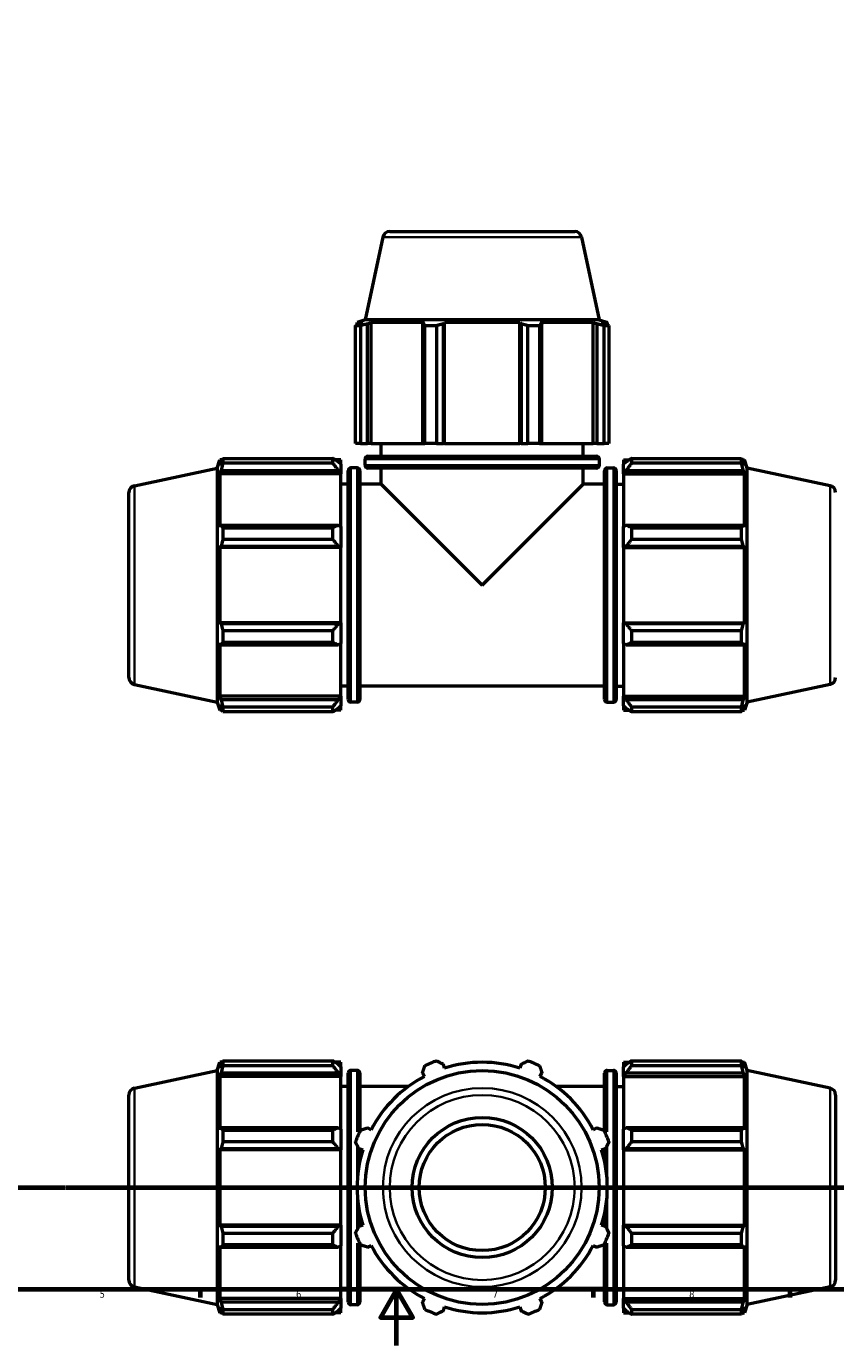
# Model space of a CAD drawing. Header units: millimetres. Extents: x 0 to 933, y 0 to 940.
# Tile 2 of 6: x 289 to 577, y 0 to 470. Entities that reach past the tile are written whole.
import ezdxf

# ---------------------------------------------------------------- set-up
doc = ezdxf.new("R2010")
doc.units = ezdxf.units.MM
doc.linetypes.add('CHAIN', pattern=[0.7087, 0.4724, -0.0591, 0.1181, -0.0591])
for name, color, linetype, lineweight in [('Border (ISO)', 7, 'Continuous', 70), ('Section Line (ISO)', 7, 'CHAIN', 70), ('Visible (ISO)', 7, 'Continuous', 50), ('Visible Narrow (ISO)', 7, 'Continuous', 35)]:
    doc.layers.add(name, color=color, linetype=linetype, lineweight=lineweight)
doc.styles.add('Label Text (ISO)', font='tahoma.ttf')
doc.styles.add('Note Text (ISO)', font='tahoma.ttf')

# ---------------------------------------------------------------- blocks, each defined once
blk = doc.blocks.new('Borders Default Border')
at = {"layer": 'Border (ISO)'}
for p, q in [((350.42, 20), (350.42, 17.1)), ((490.58, 20), (490.58, 17.1)), ((560.67, 20), (560.67, 17.1))]:
    blk.add_line(p, q, dxfattribs=at)
at = {"layer": 'Border (ISO)', "flags": 128}
for points in [[(20, 20), (20, 574), (821, 574), (821, 20), (20, 20)], [(420.5, 0), (420.5, 20), (414.73, 10), (426.27, 10), (420.5, 20)]]:
    blk.add_lwpolyline(points, dxfattribs=at)
at = {"layer": 'Border (ISO)', "color": 232, "true_color": 0xca0064, "char_height": 2.5, "attachment_point": 7, "style": 'Note Text (ISO)'}
for s, insert in [('5', (314.64, 17.05)), ('6', (384.66, 17.05)), ('7', (454.77, 17.1)), ('8', (524.81, 17.04))]:
    blk.add_mtext(s, dxfattribs=dict(at, insert=insert))
blk = doc.blocks.new('2dTransSection0')
at = {"layer": 'Section Line (ISO)', "linetype": 'CHAIN'}
blk.add_line((189.7, 56.35), (762.76, 56.35), dxfattribs=at)
at = {"layer": 'Section Line (ISO)', "linetype": 'Continuous', "lineweight": 140}
for p, q in [((189.7, 56.35), (200.63, 56.35)), ((751.83, 56.35), (762.76, 56.35))]:
    blk.add_line(p, q, dxfattribs=at)
at = {"layer": 'Section Line (ISO)', "linetype": 'Continuous'}
for p, q in [((195.17, 56.35), (194.67, 53.85)), ((194.67, 53.85), (195.67, 53.85)), ((195.17, 53.85), (195.17, 56.35)), ((195.67, 53.85), (195.17, 56.35)), ((195.17, 48.94), (195.17, 53.85)), ((757.3, 56.35), (756.8, 53.85)), ((756.8, 53.85), (757.8, 53.85)), ((757.3, 53.85), (757.3, 56.35)), ((757.8, 53.85), (757.3, 56.35)), ((757.3, 48.94), (757.3, 53.85))]:
    blk.add_line(p, q, dxfattribs=at)
at = {"layer": 'Section Line (ISO)', "linetype": 'Continuous', "flags": 128}
for points in [[(195.67, 53.85), (195.17, 56.35), (194.67, 53.85), (195.67, 53.85)], [(757.8, 53.85), (757.3, 56.35), (756.8, 53.85), (757.8, 53.85)]]:
    blk.add_lwpolyline(points, dxfattribs=at)
at = {"layer": 'Section Line (ISO)'}
for points in [[(195.67, 53.85), (195.17, 56.35), (194.67, 53.85), (195.67, 53.85)], [(757.8, 53.85), (757.3, 56.35), (756.8, 53.85), (757.8, 53.85)]]:
    blk.add_solid(points, dxfattribs=at)
at = {"layer": 'Section Line (ISO)', "char_height": 3.5, "attachment_point": 7, "style": 'Label Text (ISO)'}
for insert in [(194.1, 44.35), (756.23, 44.35)]:
    blk.add_mtext('B', dxfattribs=dict(at, insert=insert))

msp = doc.modelspace()

# ---------------------------------------------------------------- linework, layer by layer
at = {"layer": 'Visible (ISO)'}
for p, q in [((415.61, 395.119), (409.336, 365.599)), ((418.056, 397.099), (484.007, 397.099)), ((486.452, 395.119), (492.727, 365.599)), ((407.602, 363.551), (405.867, 363.551)), ((405.867, 321.499), (405.867, 363.551)), ((409.336, 365.599), (406.391, 364.643)), ((408.457, 364.643), (406.391, 364.643)), ((406.391, 363.823), (406.391, 364.643)), ((408.457, 364.643), (407.084, 364.175)), ((407.602, 363.551), (407.602, 321.499)), ((492.727, 365.599), (409.336, 365.599)), ((410.158, 364.175), (411.435, 364.643)), ((410.158, 321.499), (410.158, 364.175)), ((411.435, 321.499), (411.435, 364.643)), ((430.419, 364.643), (411.435, 364.643)), ((430.419, 364.643), (429.754, 364.175)), ((429.754, 364.175), (429.754, 321.499)), ((434.778, 363.551), (430.588, 363.551)), ((430.588, 321.499), (430.588, 363.551)), ((434.778, 363.551), (434.778, 321.499)), ((437.175, 364.175), (437.608, 364.643)), ((437.175, 321.499), (437.175, 364.175)), ((437.608, 321.499), (437.608, 364.643)), ((464.455, 364.643), (437.608, 364.643)), ((464.455, 321.499), (464.455, 364.643)), ((464.455, 364.643), (464.888, 364.175)), ((464.888, 364.175), (464.888, 321.499)), ((471.475, 363.551), (467.284, 363.551)), ((467.284, 321.499), (467.284, 363.551)), ((471.475, 363.551), (471.475, 321.499)), ((472.309, 364.175), (471.644, 364.643)), ((490.627, 364.643), (471.644, 364.643)), ((472.309, 321.499), (472.309, 364.175)), ((490.627, 321.499), (490.627, 364.643)), ((490.627, 364.643), (491.905, 364.175)), ((491.905, 364.175), (491.905, 321.499)), ((492.727, 365.599), (495.671, 364.643)), ((494.978, 364.175), (493.605, 364.643)), ((495.671, 364.643), (493.605, 364.643)), ((496.196, 363.551), (494.46, 363.551)), ((494.46, 321.499), (494.46, 363.551)), ((495.671, 363.823), (495.671, 364.643)), ((496.196, 363.551), (496.196, 321.499)), ((407.602, 321.499), (405.867, 321.499)), ((407.602, 321.499), (410.158, 321.499)), ((411.435, 321.499), (410.158, 321.499)), ((411.435, 321.499), (429.754, 321.499)), ((415.031, 316.999), (415.031, 321.499)), ((429.754, 321.499), (430.588, 321.499)), ((434.778, 321.499), (430.588, 321.499)), ((434.778, 321.499), (437.175, 321.499)), ((437.608, 321.499), (437.175, 321.499)), ((437.608, 321.499), (464.455, 321.499)), ((464.888, 321.499), (464.455, 321.499)), ((464.888, 321.499), (467.284, 321.499)), ((471.475, 321.499), (467.284, 321.499)), ((471.475, 321.499), (472.309, 321.499)), ((472.309, 321.499), (490.627, 321.499)), ((487.031, 316.999), (487.031, 321.499)), ((491.905, 321.499), (490.627, 321.499)), ((491.905, 321.499), (494.46, 321.499)), ((496.196, 321.499), (494.46, 321.499)), ((356.531, 312.795), (357.488, 315.739)), ((357.488, 315.739), (357.488, 313.673)), ((358.308, 315.739), (357.488, 315.739)), ((358.58, 316.264), (397.751, 316.264)), ((358.58, 316.264), (358.58, 314.528)), ((397.751, 314.528), (397.751, 316.264)), ((400.631, 315.739), (398.588, 315.739)), ((400.631, 314.131), (400.631, 315.739)), ((409.271, 313.799), (409.271, 315.999)), ((410.271, 316.999), (491.791, 316.999)), ((492.791, 313.799), (492.791, 315.999)), ((501.431, 315.739), (501.431, 314.131)), ((501.431, 315.739), (503.475, 315.739)), ((504.311, 316.264), (504.311, 314.528)), ((504.311, 316.264), (543.483, 316.264)), ((543.483, 314.528), (543.483, 316.264)), ((543.755, 315.739), (544.575, 315.739)), ((544.575, 313.673), (544.575, 315.739)), ((545.531, 312.795), (544.575, 315.739)), ((327.011, 306.52), (356.531, 312.795)), ((356.531, 312.795), (356.531, 229.404)), ((357.956, 315.047), (357.488, 313.673)), ((357.488, 310.695), (357.956, 311.973)), ((357.488, 310.695), (357.488, 291.712)), ((400.631, 310.695), (357.488, 310.695)), ((357.956, 311.973), (399.671, 311.973)), ((397.751, 314.528), (358.58, 314.528)), ((400.631, 314.131), (399.671, 315.047)), ((399.671, 311.973), (400.631, 311.121)), ((400.631, 314.131), (400.631, 311.121)), ((400.631, 311.121), (400.631, 310.695)), ((400.631, 291.933), (400.631, 310.695)), ((403.231, 230.339), (403.231, 311.859)), ((406.431, 312.859), (404.231, 312.859)), ((407.431, 311.859), (407.431, 230.339)), ((491.791, 312.799), (410.271, 312.799)), ((415.031, 307.099), (415.031, 312.799)), ((487.031, 307.099), (487.031, 312.799)), ((494.631, 230.339), (494.631, 311.859)), ((495.631, 312.859), (497.831, 312.859)), ((498.831, 311.859), (498.831, 230.339)), ((502.391, 315.047), (501.431, 314.131)), ((501.431, 311.121), (501.431, 314.131)), ((501.431, 311.121), (502.391, 311.973)), ((501.431, 310.695), (501.431, 311.121)), ((501.431, 310.695), (501.431, 291.933)), ((501.431, 310.695), (544.575, 310.695)), ((502.391, 311.973), (544.107, 311.973)), ((543.483, 314.528), (504.311, 314.528)), ((544.575, 313.673), (544.107, 315.047)), ((544.107, 311.973), (544.575, 310.695)), ((544.575, 291.712), (544.575, 310.695)), ((545.531, 229.404), (545.531, 312.795)), ((575.051, 306.52), (545.531, 312.795)), ((403.231, 307.099), (400.631, 307.099)), ((415.031, 307.099), (407.431, 307.099)), ((415.031, 307.099), (451.031, 271.099)), ((451.031, 271.099), (487.031, 307.099)), ((494.631, 307.099), (487.031, 307.099)), ((498.831, 307.099), (501.431, 307.099)), ((325.031, 238.124), (325.031, 304.075)), ((357.956, 292.377), (357.488, 291.712)), ((399.671, 292.377), (357.956, 292.377)), ((400.631, 291.933), (399.671, 292.377)), ((400.631, 291.933), (400.631, 284.667)), ((502.391, 292.377), (501.431, 291.933)), ((501.431, 284.667), (501.431, 291.933)), ((544.107, 292.377), (502.391, 292.377)), ((544.575, 291.712), (544.107, 292.377)), ((358.58, 291.543), (397.751, 291.543)), ((358.58, 291.543), (358.58, 287.352)), ((397.751, 287.352), (358.58, 287.352)), ((397.751, 287.352), (397.751, 291.543)), ((504.311, 291.543), (504.311, 287.352)), ((504.311, 291.543), (543.483, 291.543)), ((543.483, 287.352), (504.311, 287.352)), ((543.483, 287.352), (543.483, 291.543)), ((357.488, 284.523), (357.956, 284.956)), ((357.488, 284.523), (357.488, 257.676)), ((400.631, 284.523), (357.488, 284.523)), ((357.956, 284.956), (399.671, 284.956)), ((399.671, 284.956), (400.631, 284.667)), ((400.631, 284.667), (400.631, 284.523)), ((400.631, 257.676), (400.631, 284.523)), ((501.431, 284.667), (502.391, 284.956)), ((501.431, 284.523), (501.431, 284.667)), ((501.431, 284.523), (501.431, 257.676)), ((501.431, 284.523), (544.575, 284.523)), ((502.391, 284.956), (544.107, 284.956)), ((544.107, 284.956), (544.575, 284.523)), ((544.575, 257.676), (544.575, 284.523)), ((357.956, 257.243), (357.488, 257.676)), ((400.631, 257.676), (357.488, 257.676)), ((399.671, 257.243), (357.956, 257.243)), ((358.58, 254.846), (397.751, 254.846)), ((358.58, 254.846), (358.58, 250.656)), ((397.751, 250.656), (397.751, 254.846)), ((400.631, 257.531), (399.671, 257.243)), ((400.631, 257.676), (400.631, 257.531)), ((400.631, 257.531), (400.631, 250.265)), ((501.431, 257.531), (501.431, 257.676)), ((501.431, 257.676), (544.575, 257.676)), ((502.391, 257.243), (501.431, 257.531)), ((501.431, 250.265), (501.431, 257.531)), ((544.107, 257.243), (502.391, 257.243)), ((504.311, 254.846), (504.311, 250.656)), ((504.311, 254.846), (543.483, 254.846)), ((543.483, 250.656), (543.483, 254.846)), ((544.575, 257.676), (544.107, 257.243)), ((357.488, 250.487), (357.488, 231.503)), ((357.488, 250.487), (357.956, 249.822)), ((357.956, 249.822), (399.671, 249.822)), ((397.751, 250.656), (358.58, 250.656)), ((399.671, 249.822), (400.631, 250.265)), ((400.631, 231.503), (400.631, 250.265)), ((501.431, 250.265), (502.391, 249.822)), ((501.431, 250.265), (501.431, 231.503)), ((502.391, 249.822), (544.107, 249.822)), ((543.483, 250.656), (504.311, 250.656)), ((544.107, 249.822), (544.575, 250.487)), ((544.575, 231.503), (544.575, 250.487)), ((327.011, 235.678), (356.531, 229.404)), ((575.051, 235.678), (545.531, 229.404)), ((357.956, 230.226), (357.488, 231.503)), ((400.631, 231.503), (357.488, 231.503)), ((400.631, 231.077), (399.671, 230.226)), ((403.231, 235.099), (400.631, 235.099)), ((400.631, 231.503), (400.631, 231.077)), ((400.631, 231.077), (400.631, 228.068)), ((494.631, 235.099), (407.431, 235.099)), ((498.831, 235.099), (501.431, 235.099)), ((501.431, 231.077), (501.431, 231.503)), ((501.431, 231.503), (544.575, 231.503)), ((501.431, 228.068), (501.431, 231.077)), ((502.391, 230.226), (501.431, 231.077)), ((544.575, 231.503), (544.107, 230.226)), ((356.531, 229.404), (357.488, 226.459)), ((357.488, 228.525), (357.488, 226.459)), ((357.488, 228.525), (357.956, 227.152)), ((358.308, 226.459), (357.488, 226.459)), ((399.671, 230.226), (357.956, 230.226)), ((358.58, 227.67), (397.751, 227.67)), ((358.58, 227.67), (358.58, 225.935)), ((397.751, 225.935), (358.58, 225.935)), ((397.751, 225.935), (397.751, 227.67)), ((400.631, 226.459), (398.588, 226.459)), ((399.671, 227.152), (400.631, 228.068)), ((400.631, 226.459), (400.631, 228.068)), ((406.431, 229.339), (404.231, 229.339)), ((495.631, 229.339), (497.831, 229.339)), ((501.431, 228.068), (502.391, 227.152)), ((501.431, 228.068), (501.431, 226.459)), ((501.431, 226.459), (503.475, 226.459)), ((544.107, 230.226), (502.391, 230.226)), ((504.311, 227.67), (504.311, 225.935)), ((504.311, 227.67), (543.483, 227.67)), ((543.483, 225.935), (504.311, 225.935)), ((543.483, 225.935), (543.483, 227.67)), ((543.755, 226.459), (544.575, 226.459)), ((544.107, 227.152), (544.575, 228.525)), ((545.531, 229.404), (544.575, 226.459)), ((544.575, 226.459), (544.575, 228.525)), ((356.531, 98.045), (357.488, 100.99)), ((357.488, 100.99), (357.488, 98.924)), ((358.308, 100.99), (357.488, 100.99)), ((357.956, 100.297), (357.488, 98.924)), ((358.58, 101.514), (397.751, 101.514)), ((358.58, 101.514), (358.58, 99.778)), ((397.751, 99.778), (358.58, 99.778)), ((397.751, 99.778), (397.751, 101.514)), ((400.631, 100.99), (398.588, 100.99)), ((400.631, 99.381), (399.671, 100.297)), ((400.631, 99.381), (400.631, 100.99)), ((400.631, 99.381), (400.631, 96.372)), ((437.608, 98.924), (437.175, 100.297)), ((464.888, 100.297), (464.455, 98.924)), ((501.431, 100.99), (501.431, 99.381)), ((501.431, 100.99), (503.475, 100.99)), ((502.391, 100.297), (501.431, 99.381)), ((501.431, 96.372), (501.431, 99.381)), ((504.311, 101.514), (504.311, 99.778)), ((504.311, 101.514), (543.483, 101.514)), ((543.483, 99.778), (504.311, 99.778)), ((543.483, 99.778), (543.483, 101.514)), ((543.755, 100.99), (544.575, 100.99)), ((544.575, 98.924), (544.107, 100.297)), ((544.575, 98.924), (544.575, 100.99)), ((545.531, 98.045), (544.575, 100.99)), ((327.011, 91.771), (356.531, 98.045)), ((356.531, 98.045), (356.531, 14.654)), ((357.488, 95.946), (357.956, 97.223)), ((357.488, 95.946), (357.488, 76.962)), ((400.631, 95.946), (357.488, 95.946)), ((357.956, 97.223), (399.671, 97.223)), ((399.671, 97.223), (400.631, 96.372)), ((400.631, 96.372), (400.631, 95.946)), ((400.631, 77.184), (400.631, 95.946)), ((403.231, 15.59), (403.231, 97.11)), ((406.431, 98.11), (404.231, 98.11)), ((407.431, 97.11), (407.431, 76.425)), ((429.754, 97.223), (430.419, 95.946)), ((471.644, 95.946), (472.309, 97.223)), ((494.631, 76.425), (494.631, 97.11)), ((495.631, 98.11), (497.831, 98.11)), ((498.831, 97.11), (498.831, 15.59)), ((501.431, 96.372), (502.391, 97.223)), ((501.431, 95.946), (501.431, 96.372)), ((501.431, 95.946), (501.431, 77.184)), ((501.431, 95.946), (544.575, 95.946)), ((502.391, 97.223), (544.107, 97.223)), ((544.107, 97.223), (544.575, 95.946)), ((544.575, 76.962), (544.575, 95.946)), ((545.531, 14.654), (545.531, 98.045)), ((575.051, 91.771), (545.531, 98.045)), ((403.231, 92.35), (400.631, 92.35)), ((424.636, 92.35), (407.431, 92.35)), ((494.631, 92.35), (477.427, 92.35)), ((498.831, 92.35), (501.431, 92.35)), ((325.031, 23.374), (325.031, 89.325)), ((577.031, 89.325), (577.031, 23.374)), ((357.956, 77.627), (357.488, 76.962)), ((399.671, 77.627), (357.956, 77.627)), ((358.58, 76.793), (397.751, 76.793)), ((358.58, 76.793), (358.58, 72.603)), ((397.751, 72.603), (397.751, 76.793)), ((400.631, 77.184), (399.671, 77.627)), ((400.631, 77.184), (400.631, 69.917)), ((411.435, 76.962), (410.158, 77.627)), ((491.905, 77.627), (490.627, 76.962)), ((502.391, 77.627), (501.431, 77.184)), ((501.431, 69.917), (501.431, 77.184)), ((544.107, 77.627), (502.391, 77.627)), ((504.311, 76.793), (504.311, 72.603)), ((504.311, 76.793), (543.483, 76.793)), ((543.483, 72.603), (543.483, 76.793)), ((544.575, 76.962), (544.107, 77.627)), ((397.751, 72.603), (358.58, 72.603)), ((543.483, 72.603), (504.311, 72.603)), ((357.488, 69.773), (357.956, 70.206)), ((357.488, 69.773), (357.488, 42.926)), ((400.631, 69.773), (357.488, 69.773)), ((357.956, 70.206), (399.671, 70.206)), ((399.671, 70.206), (400.631, 69.917)), ((400.631, 69.917), (400.631, 69.773)), ((400.631, 42.926), (400.631, 69.773)), ((407.084, 70.206), (408.457, 69.773)), ((407.431, 70.097), (407.431, 65.929)), ((493.605, 69.773), (494.978, 70.206)), ((494.631, 65.929), (494.631, 70.097)), ((501.431, 69.917), (502.391, 70.206)), ((501.431, 69.773), (501.431, 69.917)), ((501.431, 69.773), (501.431, 42.926)), ((501.431, 69.773), (544.575, 69.773)), ((502.391, 70.206), (544.107, 70.206)), ((544.107, 70.206), (544.575, 69.773)), ((544.575, 42.926), (544.575, 69.773)), ((357.956, 42.493), (357.488, 42.926)), ((400.631, 42.926), (357.488, 42.926)), ((399.671, 42.493), (357.956, 42.493)), ((400.631, 42.782), (399.671, 42.493)), ((400.631, 42.926), (400.631, 42.782)), ((400.631, 42.782), (400.631, 35.516)), ((408.457, 42.926), (407.084, 42.493)), ((407.431, 46.77), (407.431, 42.603)), ((494.978, 42.493), (493.605, 42.926)), ((494.631, 42.603), (494.631, 46.77)), ((501.431, 42.782), (501.431, 42.926)), ((501.431, 42.926), (544.575, 42.926)), ((501.431, 35.516), (501.431, 42.782)), ((502.391, 42.493), (501.431, 42.782)), ((544.107, 42.493), (502.391, 42.493)), ((544.575, 42.926), (544.107, 42.493)), ((358.58, 40.097), (397.751, 40.097)), ((358.58, 40.097), (358.58, 35.906)), ((397.751, 35.906), (397.751, 40.097)), ((504.311, 40.097), (504.311, 35.906)), ((504.311, 40.097), (543.483, 40.097)), ((543.483, 35.906), (543.483, 40.097)), ((357.488, 35.737), (357.488, 16.753)), ((357.488, 35.737), (357.956, 35.072)), ((357.956, 35.072), (399.671, 35.072)), ((397.751, 35.906), (358.58, 35.906)), ((399.671, 35.072), (400.631, 35.516)), ((400.631, 16.753), (400.631, 35.516)), ((407.431, 36.274), (407.431, 15.59)), ((410.158, 35.072), (411.435, 35.737)), ((490.627, 35.737), (491.905, 35.072)), ((494.631, 15.59), (494.631, 36.274)), ((501.431, 35.516), (501.431, 16.753)), ((501.431, 35.516), (502.391, 35.072)), ((502.391, 35.072), (544.107, 35.072)), ((543.483, 35.906), (504.311, 35.906)), ((544.107, 35.072), (544.575, 35.737)), ((544.575, 16.753), (544.575, 35.737)), ((327.011, 20.929), (356.531, 14.654)), ((403.231, 20.35), (400.631, 20.35)), ((424.636, 20.35), (407.431, 20.35)), ((494.631, 20.35), (477.427, 20.35)), ((498.831, 20.35), (501.431, 20.35)), ((575.051, 20.929), (545.531, 14.654)), ((356.531, 14.654), (357.488, 11.71)), ((357.956, 15.476), (357.488, 16.753)), ((400.631, 16.753), (357.488, 16.753)), ((399.671, 15.476), (357.956, 15.476)), ((400.631, 16.328), (399.671, 15.476)), ((400.631, 16.753), (400.631, 16.328)), ((400.631, 16.328), (400.631, 13.318)), ((406.431, 14.59), (404.231, 14.59)), ((430.419, 16.753), (429.754, 15.476)), ((472.309, 15.476), (471.644, 16.753)), ((495.631, 14.59), (497.831, 14.59)), ((501.431, 16.328), (501.431, 16.753)), ((501.431, 16.753), (544.575, 16.753)), ((501.431, 13.318), (501.431, 16.328)), ((502.391, 15.476), (501.431, 16.328)), ((544.107, 15.476), (502.391, 15.476)), ((544.575, 16.753), (544.107, 15.476)), ((545.531, 14.654), (544.575, 11.71)), ((357.488, 13.776), (357.488, 11.71)), ((357.488, 13.776), (357.956, 12.402)), ((358.308, 11.71), (357.488, 11.71)), ((358.58, 12.921), (397.751, 12.921)), ((358.58, 12.921), (358.58, 11.185)), ((397.751, 11.185), (358.58, 11.185)), ((397.751, 11.185), (397.751, 12.921)), ((400.631, 11.71), (398.588, 11.71)), ((399.671, 12.402), (400.631, 13.318)), ((400.631, 11.71), (400.631, 13.318)), ((437.175, 12.402), (437.608, 13.776)), ((464.455, 13.776), (464.888, 12.402)), ((501.431, 13.318), (501.431, 11.71)), ((501.431, 13.318), (502.391, 12.402)), ((501.431, 11.71), (503.475, 11.71)), ((504.311, 12.921), (504.311, 11.185)), ((504.311, 12.921), (543.483, 12.921)), ((543.483, 11.185), (504.311, 11.185)), ((543.483, 11.185), (543.483, 12.921)), ((543.755, 11.71), (544.575, 11.71)), ((544.107, 12.402), (544.575, 13.776)), ((544.575, 11.71), (544.575, 13.776))]:
    msp.add_line(p, q, dxfattribs=at)
for radius in [41.696, 25, 22.5]:
    msp.add_circle((451.031, 56.35), radius, dxfattribs=at)
for centre, radius, start, end in [((418.056, 394.599), 2.5, 90, 168), ((484.007, 394.599), 2.5, 12, 90), ((410.271, 315.999), 1, 90, 180), ((491.791, 315.999), 1, 0, 90), ((404.231, 311.859), 1, 90, 180), ((406.431, 311.859), 1, 0, 90), ((410.271, 313.799), 1, 180, 270), ((491.791, 313.799), 1, 270, 0), ((495.631, 311.859), 1, 90, 180), ((497.831, 311.859), 1, 0, 90), ((327.531, 304.075), 2.5, 102, 180), ((574.531, 304.075), 2.5, 0, 78), ((327.531, 238.124), 2.5, 180, 258), ((574.531, 238.124), 2.5, 282, 0), ((404.231, 230.339), 1, 180, 270), ((406.431, 230.339), 1, 270, 0), ((495.631, 230.339), 1, 180, 270), ((497.831, 230.339), 1, 270, 0), ((451.031, 56.35), 48, 109.79198, 115.20802), ((451.031, 56.35), 44.64, 72.5, 107.5), ((451.031, 56.35), 48, 64.79198, 70.20802), ((404.231, 97.11), 1, 90, 180), ((406.431, 97.11), 1, 0, 90), ((451.031, 56.35), 44.64, 117.5, 152.5), ((451.031, 56.35), 44.64, 27.5, 62.5), ((495.631, 97.11), 1, 90, 180), ((497.831, 97.11), 1, 0, 90), ((327.531, 89.325), 2.5, 102, 180), ((574.531, 89.325), 2.5, 0, 78), ((451.031, 56.35), 48, 154.79198, 160.20802), ((451.031, 56.35), 48, 19.79198, 25.20802), ((451.031, 56.35), 44.64, 162.5, 197.5), ((451.031, 56.35), 44.64, 342.5, 17.5), ((451.031, 56.35), 48, 199.79198, 205.20802), ((451.031, 56.35), 48, 334.79198, 340.20802), ((451.031, 56.35), 44.64, 207.5, 242.5), ((451.031, 56.35), 44.64, 297.5, 332.5), ((327.531, 23.374), 2.5, 180, 258), ((574.531, 23.374), 2.5, 282, 0), ((404.231, 15.59), 1, 180, 270), ((406.431, 15.59), 1, 270, 0), ((495.631, 15.59), 1, 180, 270), ((497.831, 15.59), 1, 270, 0), ((451.031, 56.35), 48, 244.79198, 250.20802), ((451.031, 56.35), 44.64, 252.5, 287.5), ((451.031, 56.35), 48, 289.79198, 295.20802)]:
    msp.add_arc(centre, radius, start, end, dxfattribs=at)
for points, weights in [([(405.867, 363.551), (406.488, 363.875), (407.084, 364.175)], [1, 1.00149374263, 1.00217094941]), ([(410.158, 364.175), (408.906, 363.875), (407.602, 363.551)], [1.00217094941, 1.00149374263, 1]), ([(430.588, 363.551), (430.162, 363.875), (429.754, 364.175)], [1, 1.00149374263, 1.00217094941]), ([(437.175, 364.175), (436.001, 363.875), (434.778, 363.551)], [1.00217094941, 1.00149374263, 1]), ([(467.284, 363.551), (466.062, 363.875), (464.888, 364.175)], [1, 1.00149374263, 1.00217094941]), ([(472.309, 364.175), (471.9, 363.875), (471.475, 363.551)], [1.00217094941, 1.00149374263, 1]), ([(494.46, 363.551), (493.156, 363.875), (491.905, 364.175)], [1, 1.00149374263, 1.00217094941]), ([(494.978, 364.175), (495.575, 363.875), (496.196, 363.551)], [1.00217094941, 1.00149374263, 1]), ([(357.956, 315.047), (358.255, 315.643), (358.58, 316.264)], [1.00217094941, 1.00149374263, 1]), ([(399.671, 315.047), (398.75, 315.643), (397.751, 316.264)], [1.00580099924, 1.01108234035, 1.01556170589]), ([(504.311, 316.264), (503.313, 315.643), (502.391, 315.047)], [1.01556170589, 1.01108234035, 1.00580099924]), ([(543.483, 316.264), (543.807, 315.643), (544.107, 315.047)], [1, 1.00149374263, 1.00217094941]), ([(358.58, 314.528), (358.255, 313.224), (357.956, 311.973)], [1, 1.00149374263, 1.00217094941]), ([(397.751, 314.528), (398.75, 313.224), (399.671, 311.973)], [1.01556170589, 1.01108234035, 1.00580099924]), ([(502.391, 311.973), (503.313, 313.224), (504.311, 314.528)], [1.00580099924, 1.01108234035, 1.01556170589]), ([(544.107, 311.973), (543.807, 313.224), (543.483, 314.528)], [1.00217094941, 1.00149374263, 1]), ([(357.956, 292.377), (358.255, 291.968), (358.58, 291.543)], [1.00217094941, 1.00149374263, 1]), ([(399.671, 292.377), (398.75, 291.968), (397.751, 291.543)], [1.00580099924, 1.01108234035, 1.01556170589]), ([(504.311, 291.543), (503.313, 291.968), (502.391, 292.377)], [1.01556170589, 1.01108234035, 1.00580099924]), ([(543.483, 291.543), (543.807, 291.968), (544.107, 292.377)], [1, 1.00149374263, 1.00217094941]), ([(358.58, 287.352), (358.255, 286.13), (357.956, 284.956)], [1, 1.00149374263, 1.00217094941]), ([(397.751, 287.352), (398.75, 286.13), (399.671, 284.956)], [1.01556170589, 1.01108234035, 1.00580099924]), ([(502.391, 284.956), (503.313, 286.13), (504.311, 287.352)], [1.00580099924, 1.01108234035, 1.01556170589]), ([(544.107, 284.956), (543.807, 286.13), (543.483, 287.352)], [1.00217094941, 1.00149374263, 1]), ([(357.956, 257.243), (358.255, 256.069), (358.58, 254.846)], [1.00217094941, 1.00149374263, 1]), ([(399.671, 257.243), (398.75, 256.069), (397.751, 254.846)], [1.00580099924, 1.01108234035, 1.01556170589]), ([(504.311, 254.846), (503.313, 256.069), (502.391, 257.243)], [1.01556170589, 1.01108234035, 1.00580099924]), ([(543.483, 254.846), (543.807, 256.069), (544.107, 257.243)], [1, 1.00149374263, 1.00217094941]), ([(358.58, 250.656), (358.255, 250.23), (357.956, 249.822)], [1, 1.00149374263, 1.00217094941]), ([(397.751, 250.656), (398.75, 250.23), (399.671, 249.822)], [1.01556170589, 1.01108234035, 1.00580099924]), ([(502.391, 249.822), (503.313, 250.23), (504.311, 250.656)], [1.00580099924, 1.01108234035, 1.01556170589]), ([(544.107, 249.822), (543.807, 250.23), (543.483, 250.656)], [1.00217094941, 1.00149374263, 1]), ([(357.956, 230.226), (358.255, 228.974), (358.58, 227.67)], [1.00217094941, 1.00149374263, 1]), ([(358.58, 225.935), (358.255, 226.556), (357.956, 227.152)], [1, 1.00149374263, 1.00217094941]), ([(399.671, 230.226), (398.75, 228.974), (397.751, 227.67)], [1.00580099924, 1.01108234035, 1.01556170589]), ([(397.751, 225.935), (398.75, 226.556), (399.671, 227.152)], [1.01556170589, 1.01108234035, 1.00580099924]), ([(504.311, 227.67), (503.313, 228.974), (502.391, 230.226)], [1.01556170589, 1.01108234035, 1.00580099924]), ([(502.391, 227.152), (503.313, 226.556), (504.311, 225.935)], [1.00580099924, 1.01108234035, 1.01556170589]), ([(543.483, 227.67), (543.807, 228.974), (544.107, 230.226)], [1, 1.00149374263, 1.00217094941]), ([(544.107, 227.152), (543.807, 226.556), (543.483, 225.935)], [1.00217094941, 1.00149374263, 1]), ([(357.956, 100.297), (358.255, 100.893), (358.58, 101.514)], [1.00217094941, 1.00149374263, 1]), ([(358.58, 99.778), (358.255, 98.475), (357.956, 97.223)], [1, 1.00149374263, 1.00217094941]), ([(399.671, 100.297), (398.75, 100.893), (397.751, 101.514)], [1.00580099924, 1.01108234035, 1.01556170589]), ([(397.751, 99.778), (398.75, 98.475), (399.671, 97.223)], [1.01556170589, 1.01108234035, 1.00580099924]), ([(429.754, 97.223), (430.162, 98.475), (430.588, 99.778)], [1.00217094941, 1.00149374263, 1]), ([(434.778, 101.514), (436.001, 100.893), (437.175, 100.297)], [1, 1.00149374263, 1.00217094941]), ([(464.888, 100.297), (466.062, 100.893), (467.284, 101.514)], [1.00217094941, 1.00149374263, 1]), ([(471.475, 99.778), (471.9, 98.475), (472.309, 97.223)], [1, 1.00149374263, 1.00217094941]), ([(504.311, 101.514), (503.313, 100.893), (502.391, 100.297)], [1.01556170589, 1.01108234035, 1.00580099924]), ([(502.391, 97.223), (503.313, 98.475), (504.311, 99.778)], [1.00580099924, 1.01108234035, 1.01556170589]), ([(543.483, 101.514), (543.807, 100.893), (544.107, 100.297)], [1, 1.00149374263, 1.00217094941]), ([(544.107, 97.223), (543.807, 98.475), (543.483, 99.778)], [1.00217094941, 1.00149374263, 1]), ([(357.956, 77.627), (358.255, 77.219), (358.58, 76.793)], [1.00217094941, 1.00149374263, 1]), ([(399.671, 77.627), (398.75, 77.219), (397.751, 76.793)], [1.00580099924, 1.01108234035, 1.01556170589]), ([(407.602, 76.793), (408.906, 77.219), (410.158, 77.627)], [1, 1.00149374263, 1.00217094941]), ([(491.905, 77.627), (493.156, 77.219), (494.46, 76.793)], [1.00217094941, 1.00149374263, 1]), ([(504.311, 76.793), (503.313, 77.219), (502.391, 77.627)], [1.01556170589, 1.01108234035, 1.00580099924]), ([(543.483, 76.793), (543.807, 77.219), (544.107, 77.627)], [1, 1.00149374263, 1.00217094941]), ([(358.58, 72.603), (358.255, 71.38), (357.956, 70.206)], [1, 1.00149374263, 1.00217094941]), ([(397.751, 72.603), (398.75, 71.38), (399.671, 70.206)], [1.01556170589, 1.01108234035, 1.00580099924]), ([(407.084, 70.206), (406.488, 71.38), (405.867, 72.603)], [1.00217094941, 1.00149374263, 1]), ([(496.196, 72.603), (495.575, 71.38), (494.978, 70.206)], [1, 1.00149374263, 1.00217094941]), ([(502.391, 70.206), (503.313, 71.38), (504.311, 72.603)], [1.00580099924, 1.01108234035, 1.01556170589]), ([(544.107, 70.206), (543.807, 71.38), (543.483, 72.603)], [1.00217094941, 1.00149374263, 1]), ([(357.956, 42.493), (358.255, 41.319), (358.58, 40.097)], [1.00217094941, 1.00149374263, 1]), ([(399.671, 42.493), (398.75, 41.319), (397.751, 40.097)], [1.00580099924, 1.01108234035, 1.01556170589]), ([(405.867, 40.097), (406.488, 41.319), (407.084, 42.493)], [1, 1.00149374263, 1.00217094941]), ([(494.978, 42.493), (495.575, 41.319), (496.196, 40.097)], [1.00217094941, 1.00149374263, 1]), ([(504.311, 40.097), (503.313, 41.319), (502.391, 42.493)], [1.01556170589, 1.01108234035, 1.00580099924]), ([(543.483, 40.097), (543.807, 41.319), (544.107, 42.493)], [1, 1.00149374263, 1.00217094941]), ([(358.58, 35.906), (358.255, 35.481), (357.956, 35.072)], [1, 1.00149374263, 1.00217094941]), ([(397.751, 35.906), (398.75, 35.481), (399.671, 35.072)], [1.01556170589, 1.01108234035, 1.00580099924]), ([(410.158, 35.072), (408.906, 35.481), (407.602, 35.906)], [1.00217094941, 1.00149374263, 1]), ([(494.46, 35.906), (493.156, 35.481), (491.905, 35.072)], [1, 1.00149374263, 1.00217094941]), ([(502.391, 35.072), (503.313, 35.481), (504.311, 35.906)], [1.00580099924, 1.01108234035, 1.01556170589]), ([(544.107, 35.072), (543.807, 35.481), (543.483, 35.906)], [1.00217094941, 1.00149374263, 1]), ([(357.956, 15.476), (358.255, 14.225), (358.58, 12.921)], [1.00217094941, 1.00149374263, 1]), ([(399.671, 15.476), (398.75, 14.225), (397.751, 12.921)], [1.00580099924, 1.01108234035, 1.01556170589]), ([(430.588, 12.921), (430.162, 14.225), (429.754, 15.476)], [1, 1.00149374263, 1.00217094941]), ([(472.309, 15.476), (471.9, 14.225), (471.475, 12.921)], [1.00217094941, 1.00149374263, 1]), ([(504.311, 12.921), (503.313, 14.225), (502.391, 15.476)], [1.01556170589, 1.01108234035, 1.00580099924]), ([(543.483, 12.921), (543.807, 14.225), (544.107, 15.476)], [1, 1.00149374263, 1.00217094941]), ([(358.58, 11.185), (358.255, 11.806), (357.956, 12.402)], [1, 1.00149374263, 1.00217094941]), ([(397.751, 11.185), (398.75, 11.806), (399.671, 12.402)], [1.01556170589, 1.01108234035, 1.00580099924]), ([(437.175, 12.402), (436.001, 11.806), (434.778, 11.185)], [1.00217094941, 1.00149374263, 1]), ([(467.284, 11.185), (466.062, 11.806), (464.888, 12.402)], [1, 1.00149374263, 1.00217094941]), ([(502.391, 12.402), (503.313, 11.806), (504.311, 11.185)], [1.00580099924, 1.01108234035, 1.01556170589]), ([(544.107, 12.402), (543.807, 11.806), (543.483, 11.185)], [1.00217094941, 1.00149374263, 1])]:
    msp.add_rational_spline(points, weights, degree=2, dxfattribs=at)
at = {"layer": 'Visible Narrow (ISO)'}
for p, q in [((486.016, 395.119), (416.046, 395.119)), ((492.277, 315.999), (409.785, 315.999)), ((404.231, 312.345), (404.231, 229.853)), ((406.431, 229.853), (406.431, 312.345)), ((409.785, 313.799), (492.277, 313.799)), ((495.631, 312.345), (495.631, 229.853)), ((497.831, 229.853), (497.831, 312.345)), ((327.011, 306.084), (327.011, 236.114)), ((575.051, 236.114), (575.051, 306.084)), ((404.231, 97.596), (404.231, 15.104)), ((406.431, 76.203), (406.431, 98.043)), ((495.631, 98.043), (495.631, 76.203)), ((497.831, 15.104), (497.831, 97.596)), ((327.011, 91.334), (327.011, 21.365)), ((575.051, 21.365), (575.051, 91.334)), ((406.431, 58.918), (406.431, 70.855)), ((495.631, 70.855), (495.631, 58.918)), ((406.431, 41.844), (406.431, 53.781)), ((495.631, 53.781), (495.631, 41.844)), ((406.431, 14.657), (406.431, 36.496)), ((495.631, 36.496), (495.631, 14.657))]:
    msp.add_line(p, q, dxfattribs=at)
for radius in [35.421, 32.976]:
    msp.add_circle((451.031, 56.35), radius, dxfattribs=at)

# ---------------------------------------------------------------- block references
msp.add_blockref('Borders Default Border', (0, 0))
at = {"layer": 'Section Line (ISO)'}
msp.add_blockref('2dTransSection0', (0, 0), dxfattribs=at)

doc.saveas('drawing.dxf')
